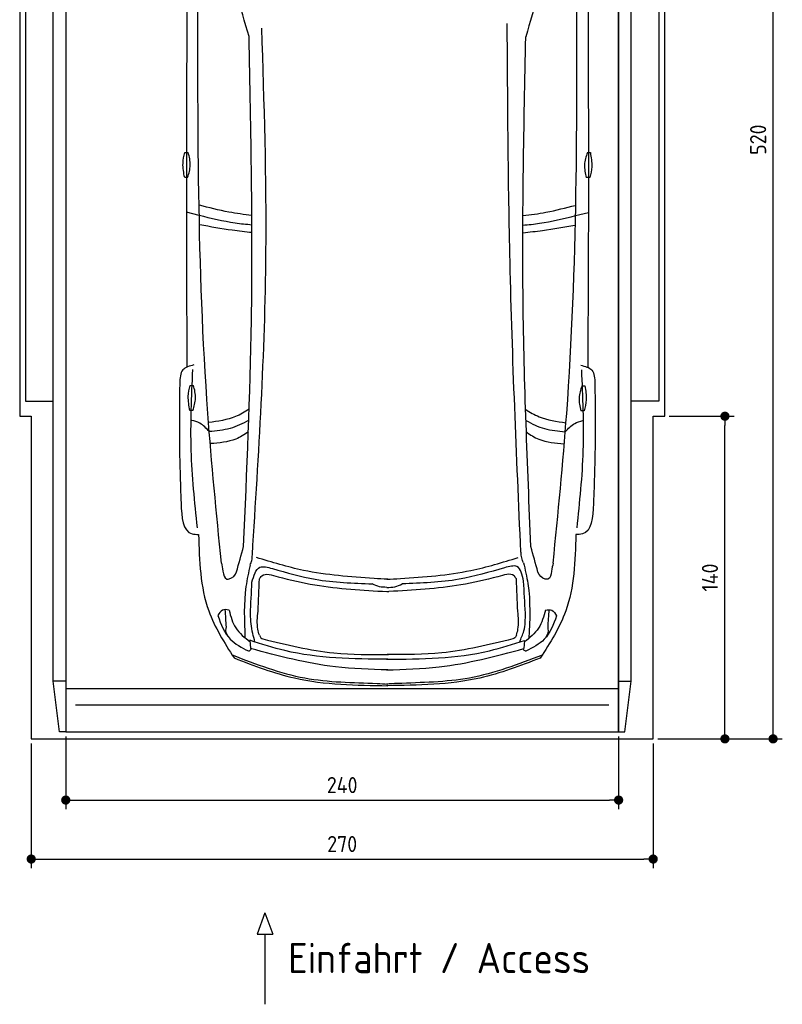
# Model space of a CAD drawing. Header units: millimetres. Extents: x -20 to 3311, y -1152 to 5573.
# Tile 1 of 3: x 0 to 3311, y -1152 to 3121. Entities that reach past the tile are written whole.
import ezdxf

# ---------------------------------------------------------------- set-up
doc = ezdxf.new("R2010")
doc.units = ezdxf.units.MM
for name, color, linetype in [('4', 3, 'Continuous'), ('5', 3, 'Continuous'), ('Car', 10, 'Continuous')]:
    doc.layers.add(name, color=color, linetype=linetype)
doc.styles.get("Standard").update_dxf_attribs({"font": 'ISOCP.SHX'})
doc.dimstyles.new('GEN-ISO', dxfattribs={"dimscale": 20, "dimtxt": 3.5, "dimasz": 2, "dimexe": 2, "dimexo": 1, "dimgap": 1.5, "dimtad": 1, "dimdec": 1, "dimdsep": 46, "dimtxsty": 'STANDARD', "dimblk": 'PUNKT', "dimcen": 2, "dimclrd": 256, "dimclre": 256, "dimclrt": 2, "dimadec": 0, "dimazin": 0, "dimtp": 0.1, "dimtm": 0.1, "dimtfac": 0.71, "dimtdec": 1, "dimtmove": 2, "dimatfit": 3, "dimldrblk": 'PUNKT', "dimfxl": 1, "dimtolj": 1, "dimarcsym": 0})

# ---------------------------------------------------------------- blocks, each defined once
blk = doc.blocks.new('PUNKT')
at = {"layer": '4', "color": 0, "linetype": 'ByBlock'}
blk.add_line((-0.5, 0), (-1, 0), dxfattribs=at)
at = {"layer": '4', "color": 0, "linetype": 'ByBlock', "const_width": 0.5}
blk.add_lwpolyline([(-0.25, 0, 1), (0.25, 0, 1)], format="xyb", close=True, dxfattribs=at)
blk = doc.blocks.new('*D5')
at = {"layer": '5', "lineweight": -2}
for p, q in [((2820, 5200), (3310.6, 5200)), ((3270.6, 40), (3270.6, 5160)), ((2770, 0), (3310.6, 0))]:
    blk.add_line(p, q, dxfattribs=at)
at = {"layer": 'DEFPOINTS', "color": 0}
for p in [(2800, 5200), (3270.6, 5200), (2750, 0)]:
    blk.add_point(p, dxfattribs=at)
at = {"layer": '5', "lineweight": -2, "xscale": 40, "yscale": 40, "zscale": 40}
for p, rotation in [((3270.6, 5200), 90), ((3270.6, 0), 270)]:
    blk.add_blockref('PUNKT', p, dxfattribs=dict(at, rotation=rotation))
at = {"layer": '5', "color": 2, "insert": (3205.6, 2600), "char_height": 70, "attachment_point": 5, "rotation": 90}
blk.add_mtext('\\A1;520', dxfattribs=at)
blk = doc.blocks.new('*D6')
at = {"layer": '5', "lineweight": -2}
for p, q in [((2820, 1400), (3101.5, 1400)), ((3061.5, 40), (3061.5, 1360)), ((2770, 0), (3101.5, 0))]:
    blk.add_line(p, q, dxfattribs=at)
at = {"layer": 'DEFPOINTS', "color": 0}
for p in [(2800, 1400), (3061.5, 1400), (2750, 0)]:
    blk.add_point(p, dxfattribs=at)
at = {"layer": '5', "lineweight": -2, "xscale": 40, "yscale": 40, "zscale": 40}
for p, rotation in [((3061.5, 1400), 90), ((3061.5, 0), 270)]:
    blk.add_blockref('PUNKT', p, dxfattribs=dict(at, rotation=rotation))
at = {"layer": '5', "color": 2, "insert": (2996.5, 700), "char_height": 70, "attachment_point": 5, "rotation": 90}
blk.add_mtext('\\A1;140', dxfattribs=at)
blk = doc.blocks.new('*D7')
at = {"layer": '5', "lineweight": -2}
for p, q in [((50, -20), (50, -561.3)), ((2750, -20), (2750, -561.3)), ((90, -521.3), (2710, -521.3))]:
    blk.add_line(p, q, dxfattribs=at)
at = {"layer": 'DEFPOINTS', "color": 0}
for p in [(50, 0), (2750, 0), (2750, -521.3)]:
    blk.add_point(p, dxfattribs=at)
at = {"layer": '5', "lineweight": -2, "xscale": 40, "yscale": 40, "zscale": 40, "rotation": 180}
blk.add_blockref('PUNKT', (50, -521.3), dxfattribs=at)
at = {"layer": '5', "lineweight": -2, "xscale": 40, "yscale": 40, "zscale": 40}
blk.add_blockref('PUNKT', (2750, -521.3), dxfattribs=at)
at = {"layer": '5', "color": 2, "insert": (1400, -456.3), "char_height": 70, "attachment_point": 5}
blk.add_mtext('270', dxfattribs=at)
blk = doc.blocks.new('*D8')
at = {"layer": '5', "lineweight": -2}
for p, q in [((200, 10), (200, -305.5)), ((2600, 10), (2600, -305.5)), ((240, -265.5), (2560, -265.5))]:
    blk.add_line(p, q, dxfattribs=at)
at = {"layer": 'DEFPOINTS', "color": 0}
for p in [(200, 30), (2600, 30), (2600, -265.5)]:
    blk.add_point(p, dxfattribs=at)
at = {"layer": '5', "lineweight": -2, "xscale": 40, "yscale": 40, "zscale": 40, "rotation": 180}
blk.add_blockref('PUNKT', (200, -265.5), dxfattribs=at)
at = {"layer": '5', "lineweight": -2, "xscale": 40, "yscale": 40, "zscale": 40}
blk.add_blockref('PUNKT', (2600, -265.5), dxfattribs=at)
at = {"layer": '5', "color": 2, "insert": (1400, -200.5), "char_height": 70, "attachment_point": 5}
blk.add_mtext('240', dxfattribs=at)

msp = doc.modelspace()

# ---------------------------------------------------------------- linework, layer by layer
for p, q in [((172.5, 30), (145, 250)), ((200, 250), (145, 250)), ((200, 218), (2600, 218)), ((2600, 250), (2655, 250)), ((2627.5, 30), (2655, 250)), ((1064.92, -754.39), (1030.42, -847.09)), ((1064.92, -754.39), (1099.43, -847.09)), ((1030.42, -847.09), (1099.43, -847.09)), ((1064.92, -847.09), (1064.92, -1151.72))]:
    msp.add_line(p, q)
msp.add_lwpolyline([(2800, 3300), (2750, 3300), (2750, 5200), (50, 5200), (50, 3300), (0, 3300), (0, 1400), (50, 1400), (50, 0), (2750, 0), (2750, 1400), (2800, 1400)], close=True)
for points in [[(145, 5110), (200, 5110), (200, 30), (172.5, 30)], [(145, 250), (145, 5110)], [(200, 30), (2600, 30), (2600, 5110)], [(200, 5110), (200, 30)], [(2655, 5110), (2600, 5110), (2600, 30), (2627.5, 30)], [(2655, 250), (2655, 5110)], [(145, 3265), (25, 3265), (25, 1465), (145, 1465)], [(2655, 3265), (2775, 3265), (2775, 1465), (2655, 1465)], [(2557.98, 146.19), (1450, 146.19), (242.02, 146.19)]]:
    msp.add_lwpolyline(points)
at = {"layer": 'Car'}
for p, q in [((779.43, 2271.11), (723.65, 2285.09)), ((2412.89, 2270.41), (2468.68, 2284.35)), ((999.28, 427.88), (1002.44, 392.16)), ((2191.48, 427.38), (2188.29, 391.66))]:
    msp.add_line(p, q, dxfattribs=at)
for points in [[(716.82, 2544.49), (731.8, 2544.49)], [(2464.34, 2544.02), (2477.28, 2543.78)], [(729.17, 2435.93), (716.24, 2435.93)], [(2474.64, 2435.25), (2459.67, 2435.53)], [(739.72, 1533.54), (754.7, 1533.54)], [(2440.56, 1532.35), (2453.49, 1532.11)], [(752.08, 1424.98), (739.14, 1424.98)], [(2450.86, 1423.58), (2435.88, 1423.86)]]:
    msp.add_lwpolyline(points, dxfattribs=at)
for centre, start, end in [((-4962.81, 1344.51), 15.945352, 19.596216), ((8154.34, 1338.94), 160.355167, 164.006031)]:
    msp.add_arc(centre, 6197.21, start, end, dxfattribs=at)
for points, knots in [([(726.59, 3308.6), (724.78, 2963.88), (722.45, 2396.29), (724.76, 1828.7), (725.97, 1612.91)], [30.2317921, 30.2317921, 30.2317921, 30.2317921, 135.7738464, 200.5104278, 200.5104278, 200.5104278, 200.5104278]), ([(875.41, 763.13), (854.09, 979.41), (770.1, 1831.52), (772.58, 2688.47), (774.43, 3327.92)], [0, 0, 0, 0, 651.7606985, 2567.8765597, 2567.8765597, 2567.8765597, 2567.8765597]), ([(2315.63, 762.52), (2337.13, 978.78), (2421.85, 1830.82), (2420.1, 2687.77), (2418.79, 3327.22)], [0, 0, 0, 0, 651.7606985, 2567.8765597, 2567.8765597, 2567.8765597, 2567.8765597]), ([(2466.61, 3308.59), (2468.14, 2958.9), (2469.97, 2393.43), (2467.19, 1827.96), (2465.79, 1612.17)], [30.8675023, 30.8675023, 30.8675023, 30.8675023, 135.7738464, 200.5104278, 200.5104278, 200.5104278, 200.5104278]), ([(1010.06, 798.98), (1037.72, 1235.88), (1085.91, 1997.19), (1061.59, 2759.47), (1051.22, 3084.29)], [0, 0, 0, 0, 1312.3473022, 2286.8098626, 2286.8098626, 2286.8098626, 2286.8098626]), ([(2175.63, 810.76), (2157.02, 1230.37), (2123.11, 1994.71), (2118.54, 2759.77), (2116.47, 3104.82)], [0, 0, 0, 0, 1259.9414447, 2295.0149605, 2295.0149605, 2295.0149605, 2295.0149605]), ([(971.99, 834.9), (986.45, 1162.13), (1019.03, 1899.17), (1004.2, 2636.85), (995.96, 3047.01)], [0, 0, 0, 0, 982.4163999, 2212.7413199, 2212.7413199, 2212.7413199, 2212.7413199]), ([(2219.11, 834.37), (2204.33, 1189.37), (2173.63, 1926.49), (2189.04, 2664.11), (2197.03, 3046.5)], [0, 0, 0, 0, 1065.6485601, 2212.7195413, 2212.7195413, 2212.7195413, 2212.7195413]), ([(716.24, 2435.93), (712.2, 2456.39), (705.03, 2492.75), (713.23, 2528.75), (716.82, 2544.49)], [0, 0, 0, 0, 61.7022745, 109.6273698, 109.6273698, 109.6273698, 109.6273698]), ([(729.17, 2435.93), (734.59, 2453.59), (745.6, 2489.5), (736.45, 2525.96), (731.8, 2544.49)], [0, 0, 0, 0, 54.314538, 110.4477452, 110.4477452, 110.4477452, 110.4477452]), ([(2464.34, 2544.02), (2458.6, 2526.47), (2446.91, 2490.77), (2455.37, 2454.15), (2459.67, 2435.53)], [0, 0, 0, 0, 54.314538, 110.4477452, 110.4477452, 110.4477452, 110.4477452]), ([(2477.28, 2543.78), (2480.93, 2523.24), (2487.41, 2486.76), (2478.53, 2450.92), (2474.64, 2435.25)], [0, 0, 0, 0, 61.7022745, 109.6273698, 109.6273698, 109.6273698, 109.6273698]), ([(1007.67, 2271.13), (974.38, 2275.03), (897.13, 2285.61), (821.51, 2305.14), (780.64, 2315.17)], [6.4329915, 6.4329915, 6.4329915, 6.4329915, 16.5424251, 29.8301072, 29.8301072, 29.8301072, 29.8301072]), ([(2184.87, 2270.66), (2218.09, 2274.52), (2295.28, 2285.03), (2370.84, 2304.49), (2411.75, 2315.02)], [6.4540006, 6.4540006, 6.4540006, 6.4540006, 16.5424251, 29.8301072, 29.8301072, 29.8301072, 29.8301072]), ([(1008.09, 2229.69), (983.78, 2231.65), (906.66, 2239.52), (831.18, 2258.26), (779.43, 2271.11)], [6.5564591, 6.5564591, 6.5564591, 6.5564591, 13.8699149, 29.8274463, 29.8274463, 29.8274463, 29.8274463]), ([(2184.44, 2229.21), (2208.67, 2231.15), (2285.72, 2238.95), (2361.13, 2257.61), (2412.89, 2270.41)], [6.5803524, 6.5803524, 6.5803524, 6.5803524, 13.8699149, 29.8274463, 29.8274463, 29.8274463, 29.8274463]), ([(1008.1, 2196.86), (979.7, 2199.75), (903.36, 2208.35), (827.71, 2222.03), (782.05, 2230.29)], [6.6327441, 6.6327441, 6.6327441, 6.6327441, 15.2289071, 29.6828472, 29.6828472, 29.6828472, 29.6828472]), ([(2184.43, 2196.38), (2212.74, 2199.24), (2289, 2207.78), (2364.57, 2221.38), (2410.24, 2229.6)], [6.6592474, 6.6592474, 6.6592474, 6.6592474, 15.2289071, 29.6828472, 29.6828472, 29.6828472, 29.6828472]), ([(756.4, 1622.51), (737.46, 1617.56), (697.29, 1607.06), (695.71, 1565.02), (694.87, 1542.8)], [0, 0, 0, 0, 52.9773642, 112.3150444, 112.3150444, 112.3150444, 112.3150444]), ([(771.78, 916.17), (760.03, 1027.94), (736.02, 1256.2), (746.49, 1485.5), (751.83, 1602.53)], [0, 0, 0, 0, 336.6348432, 687.5082416, 687.5082416, 687.5082416, 687.5082416]), ([(2419.39, 915.47), (2431.24, 1027.23), (2455.44, 1255.47), (2445.17, 1484.78), (2439.93, 1601.81)], [0, 0, 0, 0, 336.6348432, 687.5082416, 687.5082416, 687.5082416, 687.5082416]), ([(2435.37, 1621.8), (2454.31, 1616.83), (2494.47, 1606.3), (2496.01, 1564.25), (2496.83, 1542.04)], [0, 0, 0, 0, 52.9773642, 112.3150444, 112.3150444, 112.3150444, 112.3150444]), ([(694.87, 1542.8), (693.74, 1460.11), (691.36, 1286.58), (697.29, 1113.13), (700.39, 1022.34)], [0, 0, 0, 0, 248.0557509, 520.5632768, 520.5632768, 520.5632768, 520.5632768]), ([(2496.83, 1542.04), (2497.89, 1459.35), (2500.12, 1285.82), (2494.05, 1112.37), (2490.87, 1021.58)], [0, 0, 0, 0, 248.0557509, 520.5632768, 520.5632768, 520.5632768, 520.5632768]), ([(739.14, 1424.98), (735.11, 1445.45), (727.94, 1481.8), (736.14, 1517.8), (739.72, 1533.54)], [0, 0, 0, 0, 61.7022745, 109.6273698, 109.6273698, 109.6273698, 109.6273698]), ([(752.08, 1424.98), (757.49, 1442.64), (768.5, 1478.55), (759.35, 1515.01), (754.7, 1533.54)], [0, 0, 0, 0, 54.314538, 110.4477452, 110.4477452, 110.4477452, 110.4477452]), ([(2440.56, 1532.35), (2434.81, 1514.8), (2423.12, 1479.1), (2431.58, 1442.48), (2435.88, 1423.86)], [0, 0, 0, 0, 54.314538, 110.4477452, 110.4477452, 110.4477452, 110.4477452]), ([(2453.49, 1532.11), (2457.14, 1511.57), (2463.62, 1475.09), (2454.74, 1439.25), (2450.86, 1423.58)], [0, 0, 0, 0, 61.7022745, 109.6273698, 109.6273698, 109.6273698, 109.6273698]), ([(996.25, 1431.32), (977.28, 1418.27), (923.52, 1386.84), (860.18, 1377.99), (820.45, 1372.44)], [7.4489286, 7.4489286, 7.4489286, 7.4489286, 14.3334492, 26.2908128, 26.2908128, 26.2908128, 26.2908128]), ([(2196.17, 1430.25), (2214.89, 1417.42), (2268.38, 1386.23), (2331.38, 1377.37), (2371.11, 1371.78)], [7.5476492, 7.5476492, 7.5476492, 7.5476492, 14.3334492, 26.2908128, 26.2908128, 26.2908128, 26.2908128]), ([(822.99, 1333.44), (810.35, 1347.28), (789.21, 1370.42), (759.33, 1378.75), (747.33, 1382.1)], [0, 0, 0, 0, 54.7652891, 91.527008, 91.527008, 91.527008, 91.527008]), ([(994.59, 1382.99), (968.58, 1367.78), (914.58, 1341.42), (853.74, 1336.12), (822.99, 1333.44)], [6.4830652, 6.4830652, 6.4830652, 6.4830652, 15.4380648, 24.5854757, 24.5854757, 24.5854757, 24.5854757]), ([(2197.76, 1382.03), (2223.51, 1366.99), (2277.25, 1340.81), (2337.79, 1335.49), (2368.53, 1332.79)], [6.572602, 6.572602, 6.572602, 6.572602, 15.4380648, 24.5854757, 24.5854757, 24.5854757, 24.5854757]), ([(2368.53, 1332.79), (2381.19, 1346.62), (2402.37, 1369.75), (2432.29, 1378.06), (2444.33, 1381.4)], [0, 0, 0, 0, 54.7652891, 91.6139456, 91.6139456, 91.6139456, 91.6139456]), ([(992.78, 1332.95), (975.42, 1319.98), (925.86, 1289.26), (865.52, 1284.12), (828.7, 1280.98)], [6.8005863, 6.8005863, 6.8005863, 6.8005863, 13.2652487, 24.5027164, 24.5027164, 24.5027164, 24.5027164]), ([(2199.49, 1331.89), (2216.61, 1319.14), (2265.94, 1288.66), (2325.96, 1283.5), (2362.78, 1280.33)], [6.8925435, 6.8925435, 6.8925435, 6.8925435, 13.2652487, 24.5027164, 24.5027164, 24.5027164, 24.5027164]), ([(700.39, 1022.34), (703.53, 961.63), (707.29, 888.68), (766.56, 887.42), (776.5, 887.21)], [0, 0, 0, 0, 140.8501313, 169.2357956, 169.2357956, 169.2357956, 169.2357956]), ([(2490.87, 1021.58), (2487.69, 960.87), (2483.86, 887.92), (2424.59, 886.72), (2414.65, 886.52)], [0, 0, 0, 0, 140.8501313, 169.2357956, 169.2357956, 169.2357956, 169.2357956]), ([(776.5, 887.21), (779.87, 773.02), (785.58, 579.5), (888.49, 417.43), (930.68, 350.99)], [0, 0, 0, 0, 334.5299302, 566.9211042, 566.9211042, 566.9211042, 566.9211042]), ([(2414.65, 886.52), (2411.18, 772.33), (2405.3, 578.81), (2302.26, 416.83), (2260.02, 350.43)], [0, 0, 0, 0, 334.5299302, 566.9211042, 566.9211042, 566.9211042, 566.9211042]), ([(1000.04, 754.07), (1002.95, 760.77), (1009.16, 775.07), (1009.75, 790.68), (1010.06, 798.98)], [0, 0, 0, 0, 21.7116078, 46.3741342, 46.3741342, 46.3741342, 46.3741342]), ([(1538.43, 695.72), (1435.44, 703.02), (1261.63, 715.34), (1095.35, 766.45), (1027.61, 787.28)], [0, 0, 0, 0, 308.4084916, 520.4149112, 520.4149112, 520.4149112, 520.4149112]), ([(1652.55, 695.68), (1755.56, 702.89), (1929.37, 715.06), (2095.7, 766.03), (2163.45, 786.79)], [0, 0, 0, 0, 308.4084916, 520.4149112, 520.4149112, 520.4149112, 520.4149112]), ([(2186.93, 764.59), (2184.02, 771.29), (2177.81, 785.59), (2177.23, 801.2), (2176.91, 809.5)], [0, 0, 0, 0, 21.7116078, 46.3741342, 46.3741342, 46.3741342, 46.3741342]), ([(875.41, 763.13), (877.72, 752.24), (882.49, 729.78), (887.11, 694.97), (900.99, 693.23), (902.06, 693.1)], [0, 0, 0, 0, 35.9193016, 74.0315567, 77.2045762, 77.2045762, 77.2045762, 77.2045762]), ([(1000.04, 754.07), (993.35, 723.26), (970.88, 619.82), (974.89, 513.6), (977.71, 439.02)], [0, 0, 0, 0, 94.3661929, 316.7820175, 316.7820175, 316.7820175, 316.7820175]), ([(1008.12, 679.96), (1016.14, 708.29), (1030.06, 757.52), (1077.03, 744.77), (1096.97, 739.36)], [0, 0, 0, 0, 73.3528982, 127.4419101, 127.4419101, 127.4419101, 127.4419101]), ([(1096.97, 739.36), (1158.67, 721.57), (1300.22, 680.76), (1447.64, 675.69), (1530.81, 672.83)], [0, 0, 0, 0, 191.9523943, 440.3789719, 440.3789719, 440.3789719, 440.3789719]), ([(2104.89, 742.46), (2039.61, 723.28), (1894.57, 680.66), (1743.33, 675.57), (1660.16, 672.77)], [0, 0, 0, 0, 203.3167496, 451.7433273, 451.7433273, 451.7433273, 451.7433273]), ([(2187.42, 683.76), (2181.7, 711.63), (2171.57, 761.05), (2125.14, 748.1), (2104.89, 742.46)], [0, 0, 0, 0, 69.9189569, 124.0079688, 124.0079688, 124.0079688, 124.0079688]), ([(2186.93, 764.59), (2194.1, 734.43), (2219.62, 627.09), (2214.44, 516.24), (2210.73, 436.55)], [0, 0, 0, 0, 92.7539019, 330.0762262, 330.0762262, 330.0762262, 330.0762262]), ([(2315.63, 762.52), (2313.31, 751.63), (2308.53, 729.18), (2303.87, 694.37), (2289.99, 692.64), (2288.92, 692.51)], [0, 0, 0, 0, 35.9193016, 74.0315567, 77.2045762, 77.2045762, 77.2045762, 77.2045762]), ([(902.06, 693.1), (904.52, 693.32), (921.56, 694.91), (937.24, 710.3), (941.24, 724.41)], [0, 0, 0, 0, 7.4004634, 51.3852849, 51.3852849, 51.3852849, 51.3852849]), ([(1040.6, 693.95), (1043.91, 698.7), (1061.26, 723.61), (1094.66, 712.15), (1121.69, 702.87)], [0, 0, 0, 0, 16.6701507, 87.364183, 87.364183, 87.364183, 87.364183]), ([(1121.69, 702.87), (1174.81, 690.23), (1329.87, 653.31), (1489.32, 644.92), (1594.15, 639.4)], [0, 0, 0, 0, 163.5558249, 477.487186, 477.487186, 477.487186, 477.487186]), ([(2075.35, 702.84), (2022.23, 690.2), (1867.17, 653.27), (1707.72, 644.88), (1602.89, 639.37)], [0, 0, 0, 0, 163.5558249, 477.487186, 477.487186, 477.487186, 477.487186]), ([(2156.45, 693.92), (2153.13, 698.67), (2135.78, 723.58), (2102.38, 712.12), (2075.35, 702.84)], [0, 0, 0, 0, 16.6701507, 87.364183, 87.364183, 87.364183, 87.364183]), ([(2288.92, 692.51), (2286.47, 692.74), (2269.42, 694.34), (2253.76, 709.74), (2249.77, 723.85)], [0, 0, 0, 0, 7.4004634, 51.3852849, 51.3852849, 51.3852849, 51.3852849]), ([(1593.47, 657.38), (1582.83, 657.61), (1560.82, 658.1), (1541.03, 667.81), (1530.81, 672.83)], [0, 0, 0, 0, 31.5287308, 65.2345566, 65.2345566, 65.2345566, 65.2345566]), ([(1593.47, 657.38), (1605.49, 657.43), (1628.9, 657.53), (1649.92, 667.78), (1660.16, 672.77)], [0, 0, 0, 0, 35.5209949, 69.2268207, 69.2268207, 69.2268207, 69.2268207]), ([(1594.15, 639.4), (1595.56, 639.31), (1598.49, 639.13), (1601.42, 639.29), (1602.94, 639.37)], [0, 0, 0, 0, 4.2354612, 8.799002, 8.799002, 8.799002, 8.799002]), ([(909.09, 559.21), (898.68, 560.64), (877.09, 563.62), (866.08, 544.63), (860.38, 534.81)], [0, 0, 0, 0, 28.7971578, 59.6786004, 59.6786004, 59.6786004, 59.6786004]), ([(908.82, 559.21), (916.11, 531.58), (930.91, 475.41), (976.63, 439.47), (999.87, 421.21)], [0, 0, 0, 0, 83.3085317, 169.4021322, 169.4021322, 169.4021322, 169.4021322]), ([(2282.05, 558.62), (2274.74, 531.01), (2259.88, 474.85), (2214.13, 438.95), (2190.88, 420.7)], [0, 0, 0, 0, 83.3085317, 169.4021322, 169.4021322, 169.4021322, 169.4021322]), ([(2281.78, 558.62), (2292.19, 560.05), (2313.78, 563.01), (2324.78, 544.01), (2330.47, 534.18)], [0, 0, 0, 0, 28.7971578, 59.6786004, 59.6786004, 59.6786004, 59.6786004]), ([(860.11, 534.81), (874, 497.31), (899.37, 428.82), (964.05, 396.26), (993.32, 381.53)], [0, 0, 0, 0, 114.9227222, 209.8813192, 209.8813192, 209.8813192, 209.8813192]), ([(1021.36, 420.73), (1017.75, 433.05), (1006.31, 472.15), (1003.57, 512.91), (1001.69, 540.82)], [0, 0, 0, 0, 38.4485853, 121.967316, 121.967316, 121.967316, 121.967316]), ([(1040.47, 449.97), (1038, 458.51), (1028.29, 492.06), (1031.9, 527.23), (1034.6, 553.46)], [0, 0, 0, 0, 26.5229591, 104.3043282, 104.3043282, 104.3043282, 104.3043282]), ([(2156.57, 449.94), (2159.04, 458.48), (2168.75, 492.03), (2165.14, 527.2), (2162.44, 553.42)], [0, 0, 0, 0, 26.5229591, 104.3043282, 104.3043282, 104.3043282, 104.3043282]), ([(2169.39, 420.24), (2176.76, 435.99), (2195.21, 475.46), (2195.36, 519.3), (2195.45, 545.64)], [0, 0, 0, 0, 51.6452018, 129.3985424, 129.3985424, 129.3985424, 129.3985424]), ([(2330.74, 534.18), (2316.82, 496.7), (2291.39, 428.23), (2226.68, 395.73), (2197.4, 381.02)], [0, 0, 0, 0, 114.9227222, 209.8813192, 209.8813192, 209.8813192, 209.8813192]), ([(904.89, 443.05), (898.81, 454.96), (891.72, 468.85), (897.42, 482.63), (897.36, 484.65)], [0, 0, 0, 0, 36.727695, 42.8141747, 42.8141747, 42.8141747, 42.8141747]), ([(2285.88, 442.47), (2291.97, 454.37), (2299.07, 468.25), (2293.38, 482.03), (2293.45, 484.06)], [0, 0, 0, 0, 36.727695, 42.8141747, 42.8141747, 42.8141747, 42.8141747]), ([(1597.83, 345.17), (1446.97, 346.75), (1242.67, 348.9), (1049.74, 411.5), (999.28, 427.88)], [0, 0, 0, 0, 447.9720977, 606.6542832, 606.6542832, 606.6542832, 606.6542832]), ([(1040.47, 449.97), (1042.21, 445.76), (1045.33, 438.23), (1052.69, 434.95), (1055.93, 433.5)], [0, 0, 0, 0, 13.0792045, 23.3644838, 23.3644838, 23.3644838, 23.3644838]), ([(1055.93, 433.5), (1158.16, 408.67), (1337.28, 365.16), (1521.36, 365.53), (1600.37, 365.69)], [0, 0, 0, 0, 314.1417423, 550.3890647, 550.3890647, 550.3890647, 550.3890647]), ([(1592.86, 345.18), (1743.72, 346.63), (1948.02, 348.6), (2141, 411.04), (2191.48, 427.38)], [0, 0, 0, 0, 447.9720977, 606.6542832, 606.6542832, 606.6542832, 606.6542832]), ([(2140.26, 433.44), (2038.03, 408.61), (1858.91, 365.1), (1674.83, 365.47), (1595.82, 365.63)], [0, 0, 0, 0, 314.1417423, 550.3890647, 550.3890647, 550.3890647, 550.3890647]), ([(2156.57, 449.94), (2154.83, 445.71), (2151.63, 437.89), (2143.83, 434.84), (2140.26, 433.44)], [0, 0, 0, 0, 13.0792045, 24.1213189, 24.1213189, 24.1213189, 24.1213189]), ([(993.32, 381.53), (994.62, 381.67), (1000.14, 382.28), (1003.2, 387.4), (1005.53, 391.32)], [0, 0, 0, 0, 3.8211786, 16.2467831, 16.2467831, 16.2467831, 16.2467831]), ([(1597.84, 299.19), (1521.7, 301.58), (1319.8, 307.89), (1124.13, 358.97), (1002.44, 392.16)], [0, 0, 0, 0, 22.79473, 60.4405335, 60.4405335, 60.4405335, 60.4405335]), ([(1592.81, 299.2), (1668.96, 301.51), (1870.86, 307.66), (2066.57, 358.57), (2188.29, 391.66)], [0, 0, 0, 0, 22.79473, 60.4405335, 60.4405335, 60.4405335, 60.4405335]), ([(2197.4, 381.02), (2196.1, 381.16), (2190.58, 381.77), (2187.53, 386.9), (2185.2, 390.82)], [0, 0, 0, 0, 3.8211786, 16.2467831, 16.2467831, 16.2467831, 16.2467831]), ([(922.16, 364.42), (1026.04, 324.39), (1228.5, 246.37), (1462.2, 244.68), (1582.3, 238.79), (1597.85, 238.03)], [0, 0, 0, 0, 331.1714641, 645.410319, 692.1255262, 692.1255262, 692.1255262, 692.1255262]), ([(930.68, 350.99), (1017.34, 317.79), (1231.21, 235.84), (1461.11, 232.65), (1597.85, 230.75)], [0, 0, 0, 0, 276.566847, 682.5008625, 682.5008625, 682.5008625, 682.5008625]), ([(2260.02, 350.43), (2173.32, 317.3), (1959.38, 235.53), (1729.48, 232.54), (1592.74, 230.76)], [0, 0, 0, 0, 276.566847, 682.5008625, 682.5008625, 682.5008625, 682.5008625]), ([(2268.54, 363.85), (2164.63, 323.9), (1962.11, 246.06), (1728.41, 244.56), (1608.29, 238.78), (1592.75, 238.03)], [0, 0, 0, 0, 331.1714641, 645.410319, 692.1255262, 692.1255262, 692.1255262, 692.1255262])]:
    msp.add_open_spline(points, degree=3, knots=knots, dxfattribs=at)
for points in [[(941.24, 724.41), (951.49, 761.24), (961.74, 798.07), (971.99, 834.9)], [(2249.77, 723.85), (2239.55, 760.69), (2229.33, 797.53), (2219.11, 834.37)], [(1034.6, 553.46), (1036.6, 600.29), (1038.6, 647.12), (1040.6, 693.95)], [(1597.78, 692.3), (1578, 693.44), (1558.22, 694.58), (1538.43, 695.72)], [(1593.21, 692.3), (1612.99, 693.43), (1632.77, 694.55), (1652.55, 695.68)], [(2162.44, 553.42), (2160.44, 600.26), (2158.45, 647.09), (2156.45, 693.92)], [(2195.45, 545.64), (2192.77, 591.68), (2190.09, 637.72), (2187.42, 683.76)], [(1001.69, 540.82), (1003.84, 587.2), (1005.98, 633.58), (1008.12, 679.96)], [(897.36, 484.65), (895.72, 510.01), (894.08, 535.37), (892.44, 560.72)], [(2293.45, 484.06), (2295.11, 509.42), (2296.77, 534.77), (2298.44, 560.13)]]:
    msp.add_open_spline(points, degree=3, dxfattribs=at)

# ---------------------------------------------------------------- texts
msp.add_text('Einfahrt / Access', height=131.25).set_placement((1165.34, -1016.67))

# ---------------------------------------------------------------- dimensions: what is measured, and where the dimension line sits
at = {"layer": '5'}
for base, p2, picture, middle in [((3270.6, 5200), (2800, 5200), '*D5', (3205.6, 2600)), ((3061.5, 1400), (2800, 1400), '*D6', (2996.5, 700))]:
    dim = msp.add_linear_dim(base=base, p1=(2750, 0), p2=p2, angle=270, dimstyle='GEN-ISO', override={"dimlfac": 0.1}, dxfattribs=at)
    dim.commit()
    dim.dimension.update_dxf_attribs({"geometry": picture, "text_midpoint": middle})
for base, p1, p2, picture, middle in [((2600, -265.52), (200, 30), (2600, 30), '*D8', (1400, -200.51)), ((2750, -521.34), (50, 0), (2750, 0), '*D7', (1400, -456.33))]:
    dim = msp.add_linear_dim(base=base, p1=p1, p2=p2, dimstyle='GEN-ISO', override={"dimlfac": 0.1, "dimtolj": 0}, dxfattribs=at)
    dim.commit()
    dim.dimension.update_dxf_attribs({"geometry": picture, "text_midpoint": middle})

doc.saveas('drawing.dxf')
